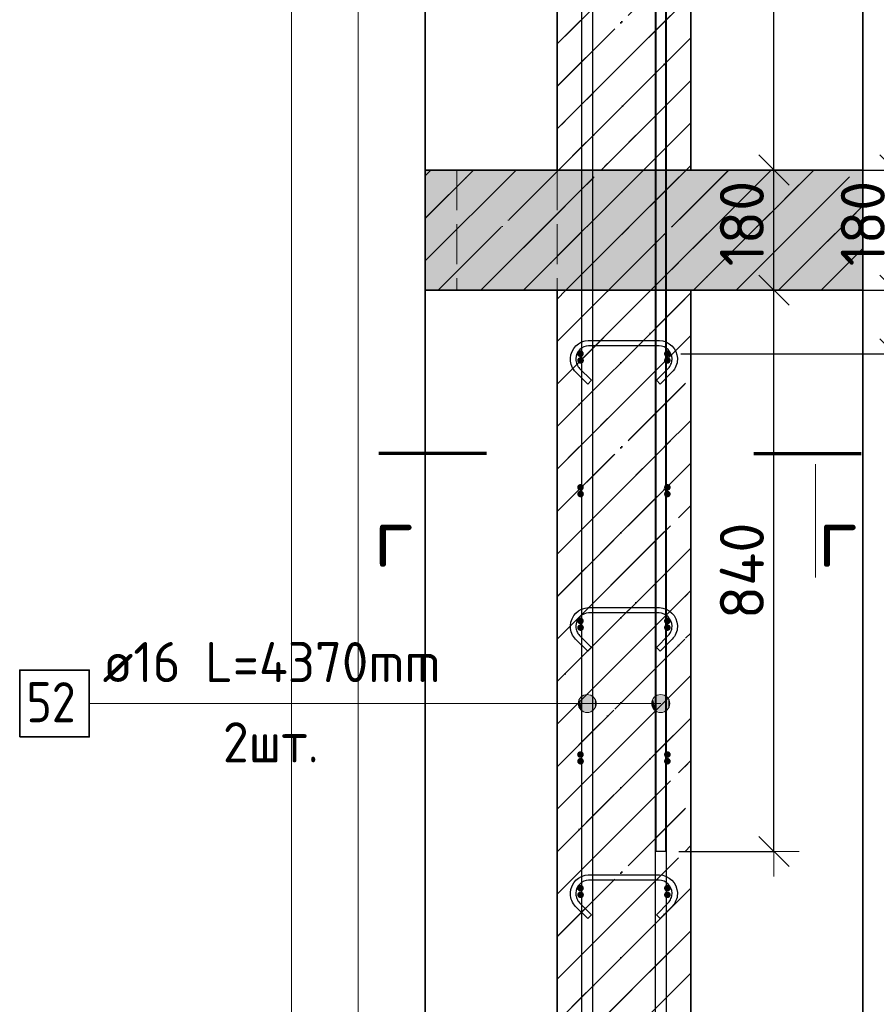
# Model space of a CAD drawing. Header units: millimetres. Extents: x -24871 to 40608, y -2869 to 48080.
# Tile 36 of 119: x -19367 to -18085, y 45230 to 46704. Entities that reach past the tile are written whole.
import ezdxf

# ---------------------------------------------------------------- set-up
doc = ezdxf.new("R2010")
doc.units = ezdxf.units.MM
doc.header["$PDMODE"] = 65
for name, pattern in [('______11', [150, 120, -15, 0, -15]), ('______2', [81, 60, -21]), ('______5', [330, 240, -30, 30, -30])]:
    doc.linetypes.add(name, pattern=pattern)
for name, color, linetype, lineweight in [('Standard', 7, 'Continuous', 25), ('Арм.стержн. Арматура края', 96, 'Continuous', 35), ('Арм.стержн. вертикальными 1', 22, 'Continuous', 35), ('Арм.стержн.горизонт. 1', 180, 'Continuous', 35), ('Колонна (2)', 7, 'Continuous', 35), ('Перекрытие_ общее', 7, 'Continuous', 35), ('Размерная линия_ общее', 7, 'Continuous', 13)]:
    doc.layers.add(name, color=color, linetype=linetype, lineweight=lineweight)
doc.layers.add('Арм.стержн. вертикальными 2', color=7, linetype='Continuous', lineweight=35, true_color=0x006e00)
doc.layers.add('Арм.стержн.Стяжки', color=7, linetype='Continuous', lineweight=35, true_color=0x501e0f)
doc.styles.add('ISOCPEUR', font='ISOCPEUR')
doc.dimstyles.new('DIMSTYLE_11', dxfattribs={"dimtxt": 66, "dimasz": 75, "dimexe": 0, "dimexo": 0, "dimgap": 33, "dimtad": 0, "dimdec": 0, "dimrnd": 5, "dimzin": 12, "dimdsep": 46, "dimtxsty": 'ISOCPEUR', "dimblk1": 'ALL_ML_STRICH', "dimblk2": 'ALL_ML_STRICH', "dimsah": 1, "dimcen": 0, "dimclrd": 7, "dimclre": 256, "dimclrt": 7, "dimadec": 0, "dimazin": 0, "dimtfac": 1, "dimtdec": 0, "dimtix": 1, "dimtmove": 2, "dimatfit": 3, "dimfxl": 0, "dimtvp": 1.2, "dimtzin": 0, "dimlwd": 0, "dimlwe": -3, "dimarcsym": 0})
doc.dimstyles.new('DIMSTYLE_4', dxfattribs={"dimtxt": 66, "dimasz": 75, "dimexe": 0, "dimexo": 0, "dimgap": 33, "dimtad": 2, "dimdec": 0, "dimrnd": 5, "dimzin": 12, "dimdsep": 46, "dimtxsty": 'ISOCPEUR', "dimblk1": 'ALL_ML_STRICH', "dimblk2": 'ALL_ML_STRICH', "dimsah": 1, "dimcen": 0, "dimclrd": 7, "dimclre": 256, "dimclrt": 7, "dimadec": 0, "dimazin": 0, "dimtfac": 1, "dimtdec": 0, "dimtix": 1, "dimtmove": 2, "dimatfit": 3, "dimfxl": 0, "dimtvp": 1.2, "dimtzin": 0, "dimlwd": 0, "dimlwe": -3, "dimarcsym": 0})
doc.dimstyles.new('DIMSTYLE_5', dxfattribs={"dimtxt": 66, "dimasz": 75, "dimexe": 0, "dimexo": 0, "dimgap": 33, "dimtad": 2, "dimdec": 0, "dimrnd": 5, "dimzin": 12, "dimdsep": 46, "dimtxsty": 'ISOCPEUR', "dimblk1": 'ALL_ML_STRICH', "dimblk2": 'ALL_ML_STRICH', "dimsah": 1, "dimcen": 0, "dimclrd": 7, "dimclre": 256, "dimclrt": 7, "dimadec": 0, "dimazin": 0, "dimtfac": 1, "dimtdec": 0, "dimtix": 1, "dimtmove": 2, "dimatfit": 3, "dimfxl": 0, "dimtzin": 0, "dimlwd": 0, "dimlwe": -3, "dimarcsym": 0})
pattern_1 = [(225, (0, 0), (63.63961, -63.63961), [120, -15, 0, -15]), (225, (31.82, -31.82), (63.63961, -63.63961), [240, -30, 30, -30])]

# ---------------------------------------------------------------- blocks, each defined once
blk = doc.blocks.new('ALL_ML_STRICH')
at = {"color": 0, "linetype": 'ByBlock', "lineweight": -2}
for p, q in [((0, -0.5), (0, 0.5)), ((-0.3, -0.3), (0.3, 0.3)), ((-1, 0), (0.5, 0))]:
    blk.add_line(p, q, dxfattribs=at)
blk = doc.blocks.new('*D58')
at = {"layer": 'DEFPOINTS', "color": 7, "linetype": 'Continuous', "lineweight": 13, "transparency": 33554687}
for p in [(-18240.8, 46299.1), (-18362.8, 43109.1), (-17858.8, 43109.1)]:
    blk.add_point(p, dxfattribs=at)
at = {"layer": 'Размерная линия_ общее', "color": 253, "linetype": 'Continuous', "lineweight": -2, "true_color": 0xa0a0a0, "transparency": 33554687}
for p, q in [((-18220.8, 46299.1), (-17858.8, 46299.1)), ((-18342.8, 43109.1), (-17858.8, 43109.1))]:
    blk.add_line(p, q, dxfattribs=at)
at = {"layer": 'Размерная линия_ общее', "color": 7, "linetype": 'Continuous', "lineweight": -2, "transparency": 33554687}
blk.add_line((-17858.8, 43109.1), (-17858.8, 46299.1), dxfattribs=at)
at = {"layer": 'Размерная линия_ общее', "color": 7, "linetype": 'Continuous', "lineweight": 13, "transparency": 33554687, "xscale": 75, "yscale": 75, "zscale": 75}
for p, rotation in [((-17858.8, 46299.1), 90), ((-17858.8, 43109.1), 270)]:
    blk.add_blockref('ALL_ML_STRICH', p, dxfattribs=dict(at, rotation=rotation))
at = {"layer": 'Размерная линия_ общее', "color": 7, "linetype": 'Continuous', "lineweight": 13, "transparency": 33554687, "insert": (-17906.8, 44714), "char_height": 66, "width": 264, "attachment_point": 5, "rotation": 90, "style": 'ISOCPEUR'}
blk.add_mtext('\\A1;{3190}', dxfattribs=at)
blk = doc.blocks.new('*D59')
at = {"layer": 'DEFPOINTS', "color": 7, "linetype": 'Continuous', "lineweight": 13, "transparency": 33554687}
for p in [(-18240.8, 46479.1), (-18240.8, 46299.1), (-17858.8, 46299.1)]:
    blk.add_point(p, dxfattribs=at)
at = {"layer": 'Размерная линия_ общее', "color": 253, "linetype": 'Continuous', "lineweight": -2, "true_color": 0xa0a0a0, "transparency": 33554687}
for p, q in [((-18220.8, 46479.1), (-17858.8, 46479.1)), ((-18220.8, 46299.1), (-17858.8, 46299.1))]:
    blk.add_line(p, q, dxfattribs=at)
at = {"layer": 'Размерная линия_ общее', "color": 7, "linetype": 'Continuous', "lineweight": -2, "transparency": 33554687}
blk.add_line((-17858.8, 46299.1), (-17858.8, 46479.1), dxfattribs=at)
at = {"layer": 'Размерная линия_ общее', "color": 7, "linetype": 'Continuous', "lineweight": 13, "transparency": 33554687, "xscale": 75, "yscale": 75, "zscale": 75}
for p, rotation in [((-17858.8, 46479.1), 90), ((-17858.8, 46299.1), 270)]:
    blk.add_blockref('ALL_ML_STRICH', p, dxfattribs=dict(at, rotation=rotation))
at = {"layer": 'Размерная линия_ общее', "color": 7, "linetype": 'Continuous', "lineweight": 13, "transparency": 33554687, "insert": (-17906.8, 46399), "char_height": 66, "width": 198, "attachment_point": 5, "rotation": 90, "style": 'ISOCPEUR'}
blk.add_mtext('\\A1;{180}', dxfattribs=at)
blk = doc.blocks.new('*D61')
at = {"layer": 'DEFPOINTS', "color": 7, "linetype": 'Continuous', "lineweight": 13, "transparency": 33554687}
for p in [(-18397.8, 46204.1), (-18397.8, 43204.1), (-18057.4, 43204.1)]:
    blk.add_point(p, dxfattribs=at)
at = {"layer": 'Размерная линия_ общее', "color": 253, "linetype": 'Continuous', "lineweight": -2, "true_color": 0xa0a0a0, "transparency": 33554687}
for p, q in [((-18377.8, 46204.1), (-18057.4, 46204.1)), ((-18377.8, 43204.1), (-18057.4, 43204.1))]:
    blk.add_line(p, q, dxfattribs=at)
at = {"layer": 'Размерная линия_ общее', "color": 7, "linetype": 'Continuous', "lineweight": -2, "transparency": 33554687}
blk.add_line((-18057.4, 43204.1), (-18057.4, 46204.1), dxfattribs=at)
at = {"layer": 'Размерная линия_ общее', "color": 7, "linetype": 'Continuous', "lineweight": 13, "transparency": 33554687, "xscale": 75, "yscale": 75, "zscale": 75}
for p, rotation in [((-18057.4, 46204.1), 90), ((-18057.4, 43204.1), 270)]:
    blk.add_blockref('ALL_ML_STRICH', p, dxfattribs=dict(at, rotation=rotation))
at = {"layer": 'Размерная линия_ общее', "color": 7, "linetype": 'Continuous', "lineweight": 13, "transparency": 33554687, "insert": (-18138.4, 44482.1), "char_height": 66, "width": 3.3, "attachment_point": 1, "rotation": 90, "line_spacing_factor": 0.60241, "style": 'ISOCPEUR'}
blk.add_mtext('\\W0.91;15х200=3000', dxfattribs=at)
blk = doc.blocks.new('*D62')
at = {"layer": 'DEFPOINTS', "color": 7, "linetype": 'Continuous', "lineweight": 13, "transparency": 33554687}
for p in [(-18362.8, 46299.1), (-18397.8, 46204.1), (-18057.4, 46204.1)]:
    blk.add_point(p, dxfattribs=at)
at = {"layer": 'Размерная линия_ общее', "color": 253, "linetype": 'Continuous', "lineweight": -2, "true_color": 0xa0a0a0, "transparency": 33554687}
for p, q in [((-18342.8, 46299.1), (-18057.4, 46299.1)), ((-18377.8, 46204.1), (-18057.4, 46204.1))]:
    blk.add_line(p, q, dxfattribs=at)
at = {"layer": 'Размерная линия_ общее', "color": 7, "linetype": 'Continuous', "lineweight": -2, "transparency": 33554687}
blk.add_line((-18057.4, 46204.1), (-18057.4, 46299.1), dxfattribs=at)
at = {"layer": 'Размерная линия_ общее', "color": 7, "linetype": 'Continuous', "lineweight": 13, "transparency": 33554687, "xscale": 75, "yscale": 75, "zscale": 75}
for p, rotation in [((-18057.4, 46299.1), 90), ((-18057.4, 46204.1), 270)]:
    blk.add_blockref('ALL_ML_STRICH', p, dxfattribs=dict(at, rotation=rotation))
at = {"layer": 'Размерная линия_ общее', "color": 7, "linetype": 'Continuous', "lineweight": 13, "transparency": 33554687, "insert": (-17982.7, 46154.8), "char_height": 66, "width": 132, "attachment_point": 5, "rotation": 90, "style": 'ISOCPEUR'}
blk.add_mtext('\\A1;{95}', dxfattribs=at)
blk = doc.blocks.new('*D63')
at = {"layer": 'DEFPOINTS', "color": 7, "linetype": 'Continuous', "lineweight": 13, "transparency": 33554687}
for p in [(-18362.8, 46479.1), (-18362.8, 46299.1), (-18057.4, 46299.1)]:
    blk.add_point(p, dxfattribs=at)
at = {"layer": 'Размерная линия_ общее', "color": 253, "linetype": 'Continuous', "lineweight": -2, "true_color": 0xa0a0a0, "transparency": 33554687}
for p, q in [((-18342.8, 46479.1), (-18057.4, 46479.1)), ((-18342.8, 46299.1), (-18057.4, 46299.1))]:
    blk.add_line(p, q, dxfattribs=at)
at = {"layer": 'Размерная линия_ общее', "color": 7, "linetype": 'Continuous', "lineweight": -2, "transparency": 33554687}
blk.add_line((-18057.4, 46299.1), (-18057.4, 46479.1), dxfattribs=at)
at = {"layer": 'Размерная линия_ общее', "color": 7, "linetype": 'Continuous', "lineweight": 13, "transparency": 33554687, "xscale": 75, "yscale": 75, "zscale": 75}
for p, rotation in [((-18057.4, 46479.1), 90), ((-18057.4, 46299.1), 270)]:
    blk.add_blockref('ALL_ML_STRICH', p, dxfattribs=dict(at, rotation=rotation))
at = {"layer": 'Размерная линия_ общее', "color": 7, "linetype": 'Continuous', "lineweight": 13, "transparency": 33554687, "insert": (-18105.4, 46399), "char_height": 66, "width": 198, "attachment_point": 5, "rotation": 90, "style": 'ISOCPEUR'}
blk.add_mtext('\\A1;{180}', dxfattribs=at)
blk = doc.blocks.new('*D64')
at = {"layer": 'DEFPOINTS', "color": 7, "linetype": 'Continuous', "lineweight": 13, "transparency": 33554687}
for p in [(-18401.8, 47479.1), (-18362.8, 46479.1), (-18057.4, 46479.1)]:
    blk.add_point(p, dxfattribs=at)
at = {"layer": 'Размерная линия_ общее', "color": 253, "linetype": 'Continuous', "lineweight": -2, "true_color": 0xa0a0a0, "transparency": 33554687}
for p, q in [((-18381.8, 47479.1), (-18057.4, 47479.1)), ((-18342.8, 46479.1), (-18057.4, 46479.1))]:
    blk.add_line(p, q, dxfattribs=at)
at = {"layer": 'Размерная линия_ общее', "color": 7, "linetype": 'Continuous', "lineweight": -2, "transparency": 33554687}
blk.add_line((-18057.4, 46479.1), (-18057.4, 47479.1), dxfattribs=at)
at = {"layer": 'Размерная линия_ общее', "color": 7, "linetype": 'Continuous', "lineweight": 13, "transparency": 33554687, "xscale": 75, "yscale": 75, "zscale": 75}
for p, rotation in [((-18057.4, 47479.1), 90), ((-18057.4, 46479.1), 270)]:
    blk.add_blockref('ALL_ML_STRICH', p, dxfattribs=dict(at, rotation=rotation))
at = {"layer": 'Размерная линия_ общее', "color": 7, "linetype": 'Continuous', "lineweight": 13, "transparency": 33554687, "insert": (-18105.4, 46989), "char_height": 66, "width": 264, "attachment_point": 5, "rotation": 90, "style": 'ISOCPEUR'}
blk.add_mtext('\\A1;{1000}', dxfattribs=at)
blk = doc.blocks.new('*D65')
at = {"layer": 'DEFPOINTS', "color": 7, "linetype": 'Continuous', "lineweight": 13, "transparency": 33554687}
for p in [(-18372.8, 46299.1), (-18400.8, 45459.1), (-18238.3, 45459.1)]:
    blk.add_point(p, dxfattribs=at)
at = {"layer": 'Размерная линия_ общее', "color": 253, "linetype": 'Continuous', "lineweight": -2, "true_color": 0xa0a0a0, "transparency": 33554687}
for p, q in [((-18352.8, 46299.1), (-18238.3, 46299.1)), ((-18380.8, 45459.1), (-18238.3, 45459.1))]:
    blk.add_line(p, q, dxfattribs=at)
at = {"layer": 'Размерная линия_ общее', "color": 7, "linetype": 'Continuous', "lineweight": -2, "transparency": 33554687}
blk.add_line((-18238.3, 45459.1), (-18238.3, 46299.1), dxfattribs=at)
at = {"layer": 'Размерная линия_ общее', "color": 7, "linetype": 'Continuous', "lineweight": 13, "transparency": 33554687, "xscale": 75, "yscale": 75, "zscale": 75}
for p, rotation in [((-18238.3, 46299.1), 90), ((-18238.3, 45459.1), 270)]:
    blk.add_blockref('ALL_ML_STRICH', p, dxfattribs=dict(at, rotation=rotation))
at = {"layer": 'Размерная линия_ общее', "color": 7, "linetype": 'Continuous', "lineweight": 13, "transparency": 33554687, "insert": (-18286.3, 45879.1), "char_height": 66, "width": 198, "attachment_point": 5, "rotation": 90, "style": 'ISOCPEUR'}
blk.add_mtext('\\A1;{840}', dxfattribs=at)
blk = doc.blocks.new('*D66')
at = {"layer": 'DEFPOINTS', "color": 7, "linetype": 'Continuous', "lineweight": 13, "transparency": 33554687}
for p in [(-18362.8, 46479.1), (-18372.8, 46299.1), (-18238.3, 46299.1)]:
    blk.add_point(p, dxfattribs=at)
at = {"layer": 'Размерная линия_ общее', "color": 253, "linetype": 'Continuous', "lineweight": -2, "true_color": 0xa0a0a0, "transparency": 33554687}
for p, q in [((-18342.8, 46479.1), (-18238.3, 46479.1)), ((-18352.8, 46299.1), (-18238.3, 46299.1))]:
    blk.add_line(p, q, dxfattribs=at)
at = {"layer": 'Размерная линия_ общее', "color": 7, "linetype": 'Continuous', "lineweight": -2, "transparency": 33554687}
blk.add_line((-18238.3, 46299.1), (-18238.3, 46479.1), dxfattribs=at)
at = {"layer": 'Размерная линия_ общее', "color": 7, "linetype": 'Continuous', "lineweight": 13, "transparency": 33554687, "xscale": 75, "yscale": 75, "zscale": 75}
for p, rotation in [((-18238.3, 46479.1), 90), ((-18238.3, 46299.1), 270)]:
    blk.add_blockref('ALL_ML_STRICH', p, dxfattribs=dict(at, rotation=rotation))
at = {"layer": 'Размерная линия_ общее', "color": 7, "linetype": 'Continuous', "lineweight": 13, "transparency": 33554687, "insert": (-18286.3, 46399), "char_height": 66, "width": 198, "attachment_point": 5, "rotation": 90, "style": 'ISOCPEUR'}
blk.add_mtext('\\A1;{180}', dxfattribs=at)
blk = doc.blocks.new('*D67')
at = {"layer": 'DEFPOINTS', "color": 7, "linetype": 'Continuous', "lineweight": 13, "transparency": 33554687}
for p in [(-18400.8, 47799.1), (-18362.8, 46479.1), (-18238.3, 46479.1)]:
    blk.add_point(p, dxfattribs=at)
at = {"layer": 'Размерная линия_ общее', "color": 253, "linetype": 'Continuous', "lineweight": -2, "true_color": 0xa0a0a0, "transparency": 33554687}
for p, q in [((-18380.8, 47799.1), (-18238.3, 47799.1)), ((-18342.8, 46479.1), (-18238.3, 46479.1))]:
    blk.add_line(p, q, dxfattribs=at)
at = {"layer": 'Размерная линия_ общее', "color": 7, "linetype": 'Continuous', "lineweight": -2, "transparency": 33554687}
blk.add_line((-18238.3, 46479.1), (-18238.3, 47799.1), dxfattribs=at)
at = {"layer": 'Размерная линия_ общее', "color": 7, "linetype": 'Continuous', "lineweight": 13, "transparency": 33554687, "xscale": 75, "yscale": 75, "zscale": 75}
for p, rotation in [((-18238.3, 47799.1), 90), ((-18238.3, 46479.1), 270)]:
    blk.add_blockref('ALL_ML_STRICH', p, dxfattribs=dict(at, rotation=rotation))
at = {"layer": 'Размерная линия_ общее', "color": 7, "linetype": 'Continuous', "lineweight": 13, "transparency": 33554687, "insert": (-18286.3, 47149), "char_height": 66, "width": 264, "attachment_point": 5, "rotation": 90, "style": 'ISOCPEUR'}
blk.add_mtext('\\A1;{1320}', dxfattribs=at)

msp = doc.modelspace()

# ---------------------------------------------------------------- hatches: boundary and pattern name
at = {"layer": 'Standard', "linetype": 'Continuous', "lineweight": 35, "transparency": 33554687}
h = msp.add_hatch(dxfattribs=at)
h.set_pattern_fill('__________541', scale=30, angle=135, style=0, pattern_type=2)
h.set_pattern_definition(pattern_1)
h.paths.add_polyline_path([(-18562.8, 46479.1), (-18362.8, 46479.1), (-18362.8, 47873.9), (-18562.8, 47873.9)], flags=0)
at = {"layer": 'Standard', "linetype": 'Continuous', "lineweight": 13, "transparency": 33554687}
h = msp.add_hatch(dxfattribs=at)
h.set_pattern_fill('__________539', scale=30, style=0, pattern_type=2)
h.set_pattern_definition([(45, (0, 0), (-63.63961, 63.63961), [120, -15, 0, -15]), (45, (-31.82, 31.82), (-63.63961, 63.63961), [240, -30, 30, -30])])
h.paths.add_polyline_path([(-18760.2, 46479.1), (-18760.2, 46299.1), (-18105.2, 46299.1), (-18105.2, 46479.1)], flags=0)
msp.add_hatch(color=9, dxfattribs=at).paths.add_polyline_path([(-18760.2, 46479.1), (-18760.2, 46299.1), (-18105.2, 46299.1), (-18105.2, 46479.1)])
at = {"layer": 'Standard', "linetype": 'Continuous', "lineweight": 35, "transparency": 33554687}
h = msp.add_hatch(dxfattribs=at)
h.set_pattern_fill('__________541', scale=30, angle=135, style=0, pattern_type=2)
h.set_pattern_definition(pattern_1)
h.paths.add_polyline_path([(-18362.8, 46299.1), (-18562.8, 46299.1), (-18562.8, 43109.1), (-18362.8, 43109.1)], flags=0)
at = {"layer": 'Арм.стержн. Арматура края', "linetype": 'Continuous', "lineweight": 50, "transparency": 33554687}
for points in [[(-18522.7, 46194.1), (-18523, 46196), (-18524.1, 46197.6), (-18525.7, 46198.7), (-18527.7, 46199.1), (-18529.6, 46198.7), (-18531.2, 46197.6), (-18532.3, 46196), (-18532.7, 46194.1), (-18532.3, 46192.2), (-18531.2, 46190.5), (-18529.6, 46189.5), (-18527.7, 46189.1), (-18525.7, 46189.5), (-18524.1, 46190.5), (-18523, 46192.2)], [(-18392.8, 46194.1), (-18393.2, 46196), (-18394.3, 46197.6), (-18395.9, 46198.7), (-18397.8, 46199.1), (-18399.7, 46198.7), (-18401.4, 46197.6), (-18402.5, 46196), (-18402.8, 46194.1), (-18402.5, 46192.2), (-18401.4, 46190.5), (-18399.7, 46189.5), (-18397.8, 46189.1), (-18395.9, 46189.5), (-18394.3, 46190.5), (-18393.2, 46192.2)], [(-18522.7, 45994.1), (-18523, 45996), (-18524.1, 45997.6), (-18525.7, 45998.7), (-18527.7, 45999.1), (-18529.6, 45998.7), (-18531.2, 45997.6), (-18532.3, 45996), (-18532.7, 45994.1), (-18532.3, 45992.2), (-18531.2, 45990.5), (-18529.6, 45989.5), (-18527.7, 45989.1), (-18525.7, 45989.5), (-18524.1, 45990.5), (-18523, 45992.2)], [(-18392.8, 45994.1), (-18393.2, 45996), (-18394.3, 45997.6), (-18395.9, 45998.7), (-18397.8, 45999.1), (-18399.7, 45998.7), (-18401.4, 45997.6), (-18402.5, 45996), (-18402.8, 45994.1), (-18402.5, 45992.2), (-18401.4, 45990.5), (-18399.7, 45989.5), (-18397.8, 45989.1), (-18395.9, 45989.5), (-18394.3, 45990.5), (-18393.2, 45992.2)], [(-18522.7, 45794.1), (-18523, 45796), (-18524.1, 45797.6), (-18525.7, 45798.7), (-18527.7, 45799.1), (-18529.6, 45798.7), (-18531.2, 45797.6), (-18532.3, 45796), (-18532.7, 45794.1), (-18532.3, 45792.2), (-18531.2, 45790.5), (-18529.6, 45789.5), (-18527.7, 45789.1), (-18525.7, 45789.5), (-18524.1, 45790.5), (-18523, 45792.2)], [(-18392.8, 45794.1), (-18393.2, 45796), (-18394.3, 45797.6), (-18395.9, 45798.7), (-18397.8, 45799.1), (-18399.7, 45798.7), (-18401.4, 45797.6), (-18402.5, 45796), (-18402.8, 45794.1), (-18402.5, 45792.2), (-18401.4, 45790.5), (-18399.7, 45789.5), (-18397.8, 45789.1), (-18395.9, 45789.5), (-18394.3, 45790.5), (-18393.2, 45792.2)], [(-18522.7, 45594.1), (-18523, 45596), (-18524.1, 45597.6), (-18525.7, 45598.7), (-18527.7, 45599.1), (-18529.6, 45598.7), (-18531.2, 45597.6), (-18532.3, 45596), (-18532.7, 45594.1), (-18532.3, 45592.2), (-18531.2, 45590.5), (-18529.6, 45589.5), (-18527.7, 45589.1), (-18525.7, 45589.5), (-18524.1, 45590.5), (-18523, 45592.2)], [(-18392.8, 45594.1), (-18393.2, 45596), (-18394.3, 45597.6), (-18395.9, 45598.7), (-18397.8, 45599.1), (-18399.7, 45598.7), (-18401.4, 45597.6), (-18402.5, 45596), (-18402.8, 45594.1), (-18402.5, 45592.2), (-18401.4, 45590.5), (-18399.7, 45589.5), (-18397.8, 45589.1), (-18395.9, 45589.5), (-18394.3, 45590.5), (-18393.2, 45592.2)], [(-18522.7, 45394.1), (-18523, 45396), (-18524.1, 45397.6), (-18525.7, 45398.7), (-18527.7, 45399.1), (-18529.6, 45398.7), (-18531.2, 45397.6), (-18532.3, 45396), (-18532.7, 45394.1), (-18532.3, 45392.2), (-18531.2, 45390.5), (-18529.6, 45389.5), (-18527.7, 45389.1), (-18525.7, 45389.5), (-18524.1, 45390.5), (-18523, 45392.2)], [(-18392.8, 45394.1), (-18393.2, 45396), (-18394.3, 45397.6), (-18395.9, 45398.7), (-18397.8, 45399.1), (-18399.7, 45398.7), (-18401.4, 45397.6), (-18402.5, 45396), (-18402.8, 45394.1), (-18402.5, 45392.2), (-18401.4, 45390.5), (-18399.7, 45389.5), (-18397.8, 45389.1), (-18395.9, 45389.5), (-18394.3, 45390.5), (-18393.2, 45392.2)]]:
    msp.add_hatch(color=4, dxfattribs=at).paths.add_polyline_path(points)
at = {"layer": 'Арм.стержн. вертикальными 1', "linetype": 'Continuous', "lineweight": 13, "transparency": 33554687}
for points in [[(-18529.4, 45687.2), (-18524.6, 45668.9), (-18524.6, 45692.1)], [(-18524.6, 45692.1), (-18517.8, 45667), (-18517.8, 45694)], [(-18524.6, 45692.1), (-18524.6, 45668.9), (-18517.8, 45667)], [(-18517.8, 45694), (-18517.8, 45667), (-18511.1, 45668.9)], [(-18517.8, 45694), (-18511.1, 45668.9), (-18511.1, 45692.1)], [(-18511.1, 45692.1), (-18511.1, 45668.9), (-18506.2, 45673.7)], [(-18511.1, 45692.1), (-18506.2, 45673.7), (-18506.2, 45687.2)], [(-18419.4, 45687.2), (-18414.6, 45668.9), (-18414.6, 45692.1)], [(-18414.6, 45692.1), (-18407.8, 45667), (-18407.8, 45694)], [(-18414.6, 45692.1), (-18414.6, 45668.9), (-18407.8, 45667)], [(-18407.8, 45694), (-18407.8, 45667), (-18401.1, 45668.9)], [(-18407.8, 45694), (-18401.1, 45668.9), (-18401.1, 45692.1)], [(-18401.1, 45692.1), (-18401.1, 45668.9), (-18396.2, 45673.7)], [(-18401.1, 45692.1), (-18396.2, 45673.7), (-18396.2, 45687.2)], [(-18529.4, 45673.7), (-18529.4, 45687.2), (-18531.3, 45680.5)], [(-18529.4, 45687.2), (-18529.4, 45673.7), (-18524.6, 45668.9)], [(-18506.2, 45687.2), (-18506.2, 45673.7), (-18504.3, 45680.5)], [(-18419.4, 45673.7), (-18419.4, 45687.2), (-18421.3, 45680.5)], [(-18419.4, 45687.2), (-18419.4, 45673.7), (-18414.6, 45668.9)], [(-18396.2, 45687.2), (-18396.2, 45673.7), (-18394.3, 45680.5)]]:
    msp.add_hatch(color=7, dxfattribs=at).paths.add_polyline_path(points)
at = {"layer": 'Арм.стержн.горизонт. 1', "linetype": 'Continuous', "lineweight": 50, "transparency": 33554687}
for points in [[(-18522.8, 46204.1), (-18523.2, 46206), (-18524.3, 46207.6), (-18525.9, 46208.7), (-18527.8, 46209.1), (-18529.7, 46208.7), (-18531.4, 46207.6), (-18532.5, 46206), (-18532.8, 46204.1), (-18532.5, 46202.2), (-18531.4, 46200.5), (-18529.7, 46199.5), (-18527.8, 46199.1), (-18525.9, 46199.5), (-18524.3, 46200.5), (-18523.2, 46202.2)], [(-18392.8, 46204.1), (-18393.2, 46206), (-18394.3, 46207.6), (-18395.9, 46208.7), (-18397.8, 46209.1), (-18399.7, 46208.7), (-18401.4, 46207.6), (-18402.5, 46206), (-18402.8, 46204.1), (-18402.5, 46202.2), (-18401.4, 46200.5), (-18399.7, 46199.5), (-18397.8, 46199.1), (-18395.9, 46199.5), (-18394.3, 46200.5), (-18393.2, 46202.2)], [(-18522.8, 46004.1), (-18523.2, 46006), (-18524.3, 46007.6), (-18525.9, 46008.7), (-18527.8, 46009.1), (-18529.7, 46008.7), (-18531.4, 46007.6), (-18532.5, 46006), (-18532.8, 46004.1), (-18532.5, 46002.2), (-18531.4, 46000.5), (-18529.7, 45999.5), (-18527.8, 45999.1), (-18525.9, 45999.5), (-18524.3, 46000.5), (-18523.2, 46002.2)], [(-18392.8, 46004.1), (-18393.2, 46006), (-18394.3, 46007.6), (-18395.9, 46008.7), (-18397.8, 46009.1), (-18399.7, 46008.7), (-18401.4, 46007.6), (-18402.5, 46006), (-18402.8, 46004.1), (-18402.5, 46002.2), (-18401.4, 46000.5), (-18399.7, 45999.5), (-18397.8, 45999.1), (-18395.9, 45999.5), (-18394.3, 46000.5), (-18393.2, 46002.2)], [(-18522.8, 45804.1), (-18523.2, 45806), (-18524.3, 45807.6), (-18525.9, 45808.7), (-18527.8, 45809.1), (-18529.7, 45808.7), (-18531.4, 45807.6), (-18532.5, 45806), (-18532.8, 45804.1), (-18532.5, 45802.2), (-18531.4, 45800.5), (-18529.7, 45799.5), (-18527.8, 45799.1), (-18525.9, 45799.5), (-18524.3, 45800.5), (-18523.2, 45802.2)], [(-18392.8, 45804.1), (-18393.2, 45806), (-18394.3, 45807.6), (-18395.9, 45808.7), (-18397.8, 45809.1), (-18399.7, 45808.7), (-18401.4, 45807.6), (-18402.5, 45806), (-18402.8, 45804.1), (-18402.5, 45802.2), (-18401.4, 45800.5), (-18399.7, 45799.5), (-18397.8, 45799.1), (-18395.9, 45799.5), (-18394.3, 45800.5), (-18393.2, 45802.2)], [(-18522.8, 45604.1), (-18523.2, 45606), (-18524.3, 45607.6), (-18525.9, 45608.7), (-18527.8, 45609.1), (-18529.7, 45608.7), (-18531.4, 45607.6), (-18532.5, 45606), (-18532.8, 45604.1), (-18532.5, 45602.2), (-18531.4, 45600.5), (-18529.7, 45599.5), (-18527.8, 45599.1), (-18525.9, 45599.5), (-18524.3, 45600.5), (-18523.2, 45602.2)], [(-18392.8, 45604.1), (-18393.2, 45606), (-18394.3, 45607.6), (-18395.9, 45608.7), (-18397.8, 45609.1), (-18399.7, 45608.7), (-18401.4, 45607.6), (-18402.5, 45606), (-18402.8, 45604.1), (-18402.5, 45602.2), (-18401.4, 45600.5), (-18399.7, 45599.5), (-18397.8, 45599.1), (-18395.9, 45599.5), (-18394.3, 45600.5), (-18393.2, 45602.2)], [(-18522.8, 45404.1), (-18523.2, 45406), (-18524.3, 45407.6), (-18525.9, 45408.7), (-18527.8, 45409.1), (-18529.7, 45408.7), (-18531.4, 45407.6), (-18532.5, 45406), (-18532.8, 45404.1), (-18532.5, 45402.2), (-18531.4, 45400.5), (-18529.7, 45399.5), (-18527.8, 45399.1), (-18525.9, 45399.5), (-18524.3, 45400.5), (-18523.2, 45402.2)], [(-18392.8, 45404.1), (-18393.2, 45406), (-18394.3, 45407.6), (-18395.9, 45408.7), (-18397.8, 45409.1), (-18399.7, 45408.7), (-18401.4, 45407.6), (-18402.5, 45406), (-18402.8, 45404.1), (-18402.5, 45402.2), (-18401.4, 45400.5), (-18399.7, 45399.5), (-18397.8, 45399.1), (-18395.9, 45399.5), (-18394.3, 45400.5), (-18393.2, 45402.2)]]:
    msp.add_hatch(color=4, dxfattribs=at).paths.add_polyline_path(points)

# ---------------------------------------------------------------- linework, layer by layer
at = {"layer": 'Standard', "color": 52, "linetype": 'Continuous', "lineweight": 13, "transparency": 33554687}
for p, q in [((-18760.2, 47873.9), (-18760.2, 42675)), ((-18760.2, 42675), (-18760.2, 47873.9)), ((-18105.2, 47873.9), (-18105.2, 42675)), ((-18105.2, 42675), (-18105.2, 47873.9))]:
    msp.add_line(p, q, dxfattribs=at)
at = {"layer": 'Standard', "color": 52, "linetype": 'Continuous', "lineweight": -3, "transparency": 33554687}
for p, q in [((-18760.2, 47873.9), (-18760.2, 42675)), ((-18760.2, 42675), (-18760.2, 47873.9)), ((-18105.2, 47873.9), (-18105.2, 42675)), ((-18105.2, 42675), (-18105.2, 47873.9))]:
    msp.add_line(p, q, dxfattribs=at)
at = {"layer": 'Standard', "color": 7, "linetype": 'Continuous', "lineweight": 35, "transparency": 33554687}
for p, q in [((-18562.8, 47873.9), (-18562.8, 46479.1)), ((-18562.8, 47873.9), (-18562.8, 46479.1)), ((-18362.8, 46479.1), (-18362.8, 47873.9)), ((-18362.8, 46479.1), (-18362.8, 47873.9)), ((-18562.8, 46479.1), (-18760.2, 46479.1)), ((-18562.8, 46479.1), (-18760.2, 46479.1)), ((-18105.2, 46479.1), (-18362.8, 46479.1)), ((-18105.2, 46479.1), (-18362.8, 46479.1)), ((-18760.2, 46299.1), (-18562.8, 46299.1)), ((-18760.2, 46299.1), (-18562.8, 46299.1)), ((-18562.8, 46299.1), (-18562.8, 43109.1)), ((-18562.8, 46299.1), (-18562.8, 43109.1)), ((-18362.8, 43109.1), (-18362.8, 46299.1)), ((-18362.8, 46299.1), (-18105.2, 46299.1)), ((-18362.8, 43109.1), (-18362.8, 46299.1)), ((-18362.8, 46299.1), (-18105.2, 46299.1))]:
    msp.add_line(p, q, dxfattribs=at)
at = {"layer": 'Standard', "color": 253, "linetype": '______5', "lineweight": 35, "true_color": 0xababab, "transparency": 33554687}
for p, q in [((-18562.8, 46667.8), (-18362.8, 46867.8)), ((-18562.8, 46540.5), (-18362.8, 46740.5)), ((-18497, 46479.1), (-18362.8, 46613.2)), ((-18369.7, 46479.1), (-18362.8, 46485.9)), ((-18562.8, 46158.6), (-18422.4, 46299.1)), ((-18562.8, 46285.9), (-18549.7, 46299.1)), ((-18562.8, 46031.4), (-18362.8, 46231.4)), ((-18562.8, 45904.1), (-18362.8, 46104.1)), ((-18562.8, 45776.8), (-18362.8, 45976.8)), ((-18562.8, 45649.5), (-18362.8, 45849.5)), ((-18562.8, 45522.3), (-18362.8, 45722.3)), ((-18562.8, 45395), (-18362.8, 45595)), ((-18562.8, 45267.7), (-18362.8, 45467.7)), ((-18562.8, 45140.4), (-18362.8, 45340.4))]:
    msp.add_line(p, q, dxfattribs=at)
at = {"layer": 'Standard', "color": 253, "linetype": '______11', "lineweight": 35, "true_color": 0xababab, "transparency": 33554687}
for p, q in [((-18562.8, 46604.1), (-18362.8, 46804.1)), ((-18560.6, 46479.1), (-18362.8, 46676.8)), ((-18433.3, 46479.1), (-18362.8, 46549.6)), ((-18562.8, 46222.3), (-18486, 46299.1)), ((-18562.8, 46095), (-18362.8, 46295)), ((-18562.8, 45967.7), (-18362.8, 46167.7)), ((-18562.8, 45840.4), (-18362.8, 46040.4)), ((-18562.8, 45713.2), (-18362.8, 45913.2)), ((-18562.8, 45585.9), (-18362.8, 45785.9)), ((-18562.8, 45458.6), (-18362.8, 45658.6)), ((-18562.8, 45331.3), (-18362.8, 45531.3)), ((-18562.8, 45204.1), (-18362.8, 45404.1)), ((-18562.8, 45076.8), (-18362.8, 45276.8))]:
    msp.add_line(p, q, dxfattribs=at)
at = {"layer": 'Standard', "color": 7, "linetype": 'Continuous', "lineweight": 25, "transparency": 33554687}
for p, q in [((-18760.2, 46529.1), (-18760.2, 46249.1)), ((-18760.2, 46529.1), (-18760.2, 46249.1)), ((-18105.2, 46249.1), (-18105.2, 46529.1)), ((-18105.2, 46249.1), (-18105.2, 46529.1))]:
    msp.add_line(p, q, dxfattribs=at)
at = {"layer": 'Standard', "color": 253, "linetype": '______11', "lineweight": 13, "true_color": 0xababab, "transparency": 33554687}
for p, q in [((-18760.2, 46406.8), (-18687.9, 46479.1)), ((-18740.6, 46299.1), (-18560.6, 46479.1)), ((-18613.3, 46299.1), (-18433.3, 46479.1)), ((-18486, 46299.1), (-18306, 46479.1)), ((-18358.8, 46299.1), (-18178.8, 46479.1)), ((-18231.5, 46299.1), (-18105.2, 46425.4))]:
    msp.add_line(p, q, dxfattribs=at)
at = {"layer": 'Standard', "color": 253, "linetype": '______5', "lineweight": 13, "true_color": 0xababab, "transparency": 33554687}
for p, q in [((-18760.2, 46470.4), (-18751.5, 46479.1)), ((-18760.2, 46343.1), (-18624.2, 46479.1)), ((-18677, 46299.1), (-18497, 46479.1)), ((-18549.7, 46299.1), (-18369.7, 46479.1)), ((-18422.4, 46299.1), (-18242.4, 46479.1)), ((-18295.1, 46299.1), (-18115.1, 46479.1)), ((-18167.8, 46299.1), (-18105.2, 46361.8))]:
    msp.add_line(p, q, dxfattribs=at)
at = {"layer": 'Standard', "color": 7, "linetype": 'Continuous', "lineweight": 70, "transparency": 33554687}
for p, q in [((-18668.6, 46054.7), (-18829.4, 46054.7)), ((-18268.6, 46054.7), (-18107.8, 46054.7))]:
    msp.add_line(p, q, dxfattribs=at)
at = {"layer": 'Standard', "color": 7, "linetype": 'Continuous', "lineweight": 13, "transparency": 33554687}
for p, q in [((-18760.9, 46038.7), (-18760.9, 45869.1)), ((-18176.3, 46038.7), (-18176.3, 45869.1))]:
    msp.add_line(p, q, dxfattribs=at)
for points in [[(-18960.2, 42475), (-17905.2, 42475), (-17905.2, 48073.9), (-18960.2, 48073.9), (-18960.2, 42475)], [(-18860.2, 42575), (-18005.2, 42575), (-18005.2, 47973.9), (-18860.2, 47973.9), (-18860.2, 42575)]]:
    msp.add_lwpolyline(points, dxfattribs=at)
at = {"layer": 'Арм.стержн. вертикальными 1', "color": 7, "linetype": 'Continuous', "lineweight": 13, "transparency": 33554687}
for p, q in [((-18517.8, 45694), (-18517.8, 45694)), ((-18407.8, 45694), (-18407.8, 45694)), ((-19262.8, 45680.5), (-18658.8, 45680.5)), ((-18658.8, 45680.5), (-18407.8, 45680.5)), ((-18658.8, 45680.5), (-18517.8, 45680.5)), ((-18531.3, 45680.5), (-18531.3, 45680.5)), ((-18504.3, 45680.5), (-18504.3, 45680.5)), ((-18421.3, 45680.5), (-18421.3, 45680.5)), ((-18394.3, 45680.5), (-18394.3, 45680.5)), ((-18517.8, 45667), (-18517.8, 45667)), ((-18407.8, 45667), (-18407.8, 45667))]:
    msp.add_line(p, q, dxfattribs=at)
at = {"layer": 'Арм.стержн. вертикальными 1', "color": 7, "linetype": 'Continuous', "lineweight": 25, "transparency": 33554687}
for points in [[(-18525.8, 43109.1), (-18525.8, 47479.1), (-18509.8, 47479.1), (-18509.8, 43109.1), (-18525.8, 43109.1)], [(-18415.8, 43109.1), (-18415.8, 47479.1), (-18399.8, 47479.1), (-18399.8, 43109.1), (-18415.8, 43109.1)]]:
    msp.add_lwpolyline(points, dxfattribs=at)
at = {"layer": 'Арм.стержн. вертикальными 1', "color": 7, "linetype": 'Continuous', "lineweight": 35, "transparency": 33554687}
msp.add_lwpolyline([(-19366.8, 45630.5), (-19262.8, 45630.5), (-19262.8, 45730.5), (-19366.8, 45730.5), (-19366.8, 45630.5)], dxfattribs=at)
at = {"layer": 'Арм.стержн. вертикальными 1', "color": 7, "linetype": 'Continuous', "lineweight": 13, "transparency": 33554687}
for centre in [(-18517.8, 45680.5), (-18407.8, 45680.5)]:
    msp.add_circle(centre, 13.5, dxfattribs=at)
at = {"layer": 'Арм.стержн. вертикальными 2', "color": 7, "linetype": 'Continuous', "lineweight": 25, "transparency": 33554687}
msp.add_lwpolyline([(-18400.8, 47799.1), (-18400.8, 45459.1), (-18414.8, 45459.1), (-18414.8, 47799.1), (-18400.8, 47799.1)], dxfattribs=at)
msp.add_lwpolyline([(-18400.8, 47799.1), (-18400.8, 45459.1), (-18414.8, 45459.1), (-18414.8, 47799.1), (-18400.8, 47799.1)], dxfattribs=at)
at = {"layer": 'Арм.стержн.горизонт. 1', "color": 52, "linetype": 'Continuous', "lineweight": 25, "transparency": 33554687}
for p, q in [((-18562.8, 46299.1), (-18562.8, 46299.1)), ((-18362.8, 46299.1), (-18362.8, 46299.1))]:
    msp.add_line(p, q, dxfattribs=at)
at = {"layer": 'Арм.стержн.Стяжки', "color": 40, "linetype": 'Continuous', "lineweight": 25, "transparency": 33554687}
for points in [[(-18414.3, 46164.3), (-18396.4, 46182.2), (-18395.2, 46183.6), (-18394.1, 46185.2), (-18393.1, 46186.8), (-18392.4, 46188.4), (-18391.7, 46190.2), (-18391.3, 46192), (-18391, 46193.8), (-18390.8, 46195.7), (-18390.8, 46196.8), (-18391.3, 46200.5), (-18392.5, 46204.1), (-18394.4, 46207.5), (-18396.7, 46210.2), (-18399.4, 46212.5), (-18402.8, 46214.4), (-18406.5, 46215.6), (-18410.1, 46216.1), (-18515.6, 46216.1), (-18519.2, 46215.6), (-18522.9, 46214.4), (-18526.2, 46212.5), (-18529, 46210.2), (-18531.2, 46207.5), (-18533.1, 46204.1), (-18534.3, 46200.5), (-18534.8, 46196.8), (-18534.8, 46195.7), (-18534.7, 46193.8), (-18534.4, 46192), (-18533.9, 46190.2), (-18533.3, 46188.4), (-18532.5, 46186.8), (-18531.6, 46185.2), (-18530.5, 46183.6), (-18529.2, 46182.2), (-18511.4, 46164.3), (-18517, 46158.7), (-18535.1, 46176.8), (-18536.8, 46178.7), (-18538.3, 46180.8), (-18539.6, 46183), (-18540.7, 46185.4), (-18541.6, 46187.8), (-18542.2, 46190.3), (-18542.7, 46192.9), (-18542.8, 46195.4), (-18542.8, 46197.4), (-18542.2, 46202.3), (-18540.5, 46207.4), (-18537.9, 46212), (-18534.6, 46215.9), (-18530.8, 46219.1), (-18526.1, 46221.7), (-18521, 46223.4), (-18516.2, 46224.1), (-18409.5, 46224.1), (-18404.6, 46223.4), (-18399.6, 46221.7), (-18394.9, 46219.1), (-18391, 46215.9), (-18387.8, 46212), (-18385.2, 46207.4), (-18383.5, 46202.3), (-18382.8, 46197.4), (-18382.8, 46195.4), (-18383, 46192.9), (-18383.4, 46190.3), (-18384.1, 46187.8), (-18385, 46185.4), (-18386.1, 46183), (-18387.4, 46180.8), (-18388.9, 46178.7), (-18390.6, 46176.8), (-18408.6, 46158.7), (-18414.3, 46164.3)], [(-18414.3, 45764.3), (-18396.4, 45782.2), (-18395.2, 45783.6), (-18394.1, 45785.2), (-18393.1, 45786.8), (-18392.4, 45788.4), (-18391.7, 45790.2), (-18391.3, 45792), (-18391, 45793.8), (-18390.8, 45795.7), (-18390.8, 45796.8), (-18391.3, 45800.5), (-18392.5, 45804.1), (-18394.4, 45807.5), (-18396.7, 45810.2), (-18399.4, 45812.5), (-18402.8, 45814.4), (-18406.5, 45815.6), (-18410.1, 45816.1), (-18515.6, 45816.1), (-18519.2, 45815.6), (-18522.9, 45814.4), (-18526.2, 45812.5), (-18529, 45810.2), (-18531.2, 45807.5), (-18533.1, 45804.1), (-18534.3, 45800.5), (-18534.8, 45796.8), (-18534.8, 45795.7), (-18534.7, 45793.8), (-18534.4, 45792), (-18533.9, 45790.2), (-18533.3, 45788.4), (-18532.5, 45786.8), (-18531.6, 45785.2), (-18530.5, 45783.6), (-18529.2, 45782.2), (-18511.4, 45764.3), (-18517, 45758.7), (-18535.1, 45776.8), (-18536.8, 45778.7), (-18538.3, 45780.8), (-18539.6, 45783), (-18540.7, 45785.4), (-18541.6, 45787.8), (-18542.2, 45790.3), (-18542.7, 45792.9), (-18542.8, 45795.4), (-18542.8, 45797.4), (-18542.2, 45802.3), (-18540.5, 45807.4), (-18537.9, 45812), (-18534.6, 45815.9), (-18530.8, 45819.1), (-18526.1, 45821.7), (-18521, 45823.4), (-18516.2, 45824.1), (-18409.5, 45824.1), (-18404.6, 45823.4), (-18399.6, 45821.7), (-18394.9, 45819.1), (-18391, 45815.9), (-18387.8, 45812), (-18385.2, 45807.4), (-18383.5, 45802.3), (-18382.8, 45797.4), (-18382.8, 45795.4), (-18383, 45792.9), (-18383.4, 45790.3), (-18384.1, 45787.8), (-18385, 45785.4), (-18386.1, 45783), (-18387.4, 45780.8), (-18388.9, 45778.7), (-18390.6, 45776.8), (-18408.6, 45758.7), (-18414.3, 45764.3)], [(-18414.3, 45364.3), (-18396.4, 45382.2), (-18395.2, 45383.6), (-18394.1, 45385.2), (-18393.1, 45386.8), (-18392.4, 45388.4), (-18391.7, 45390.2), (-18391.3, 45392), (-18391, 45393.8), (-18390.8, 45395.7), (-18390.8, 45396.8), (-18391.3, 45400.5), (-18392.5, 45404.1), (-18394.4, 45407.5), (-18396.7, 45410.2), (-18399.4, 45412.5), (-18402.8, 45414.4), (-18406.5, 45415.6), (-18410.1, 45416.1), (-18515.6, 45416.1), (-18519.2, 45415.6), (-18522.9, 45414.4), (-18526.2, 45412.5), (-18529, 45410.2), (-18531.2, 45407.5), (-18533.1, 45404.1), (-18534.3, 45400.5), (-18534.8, 45396.8), (-18534.8, 45395.7), (-18534.7, 45393.8), (-18534.4, 45392), (-18533.9, 45390.2), (-18533.3, 45388.4), (-18532.5, 45386.8), (-18531.6, 45385.2), (-18530.5, 45383.6), (-18529.2, 45382.2), (-18511.4, 45364.3), (-18517, 45358.7), (-18535.1, 45376.8), (-18536.8, 45378.7), (-18538.3, 45380.8), (-18539.6, 45383), (-18540.7, 45385.4), (-18541.6, 45387.8), (-18542.2, 45390.3), (-18542.7, 45392.9), (-18542.8, 45395.4), (-18542.8, 45397.4), (-18542.2, 45402.3), (-18540.5, 45407.4), (-18537.9, 45412), (-18534.6, 45415.9), (-18530.8, 45419.1), (-18526.1, 45421.7), (-18521, 45423.4), (-18516.2, 45424.1), (-18409.5, 45424.1), (-18404.6, 45423.4), (-18399.6, 45421.7), (-18394.9, 45419.1), (-18391, 45415.9), (-18387.8, 45412), (-18385.2, 45407.4), (-18383.5, 45402.3), (-18382.8, 45397.4), (-18382.8, 45395.4), (-18383, 45392.9), (-18383.4, 45390.3), (-18384.1, 45387.8), (-18385, 45385.4), (-18386.1, 45383), (-18387.4, 45380.8), (-18388.9, 45378.7), (-18390.6, 45376.8), (-18408.6, 45358.7), (-18414.3, 45364.3)]]:
    msp.add_lwpolyline(points, dxfattribs=at)
at = {"layer": 'Колонна (2)', "transparency": 33554687}
for p, q in [((-18562.8, 46479.1), (-18362.8, 46479.1)), ((-18362.8, 46299.1), (-18562.8, 46299.1))]:
    msp.add_line(p, q, dxfattribs=at)
at = {"layer": 'Колонна (2)', "color": 7, "linetype": 'Continuous', "lineweight": 35, "transparency": 33554687}
for p, q in [((-18562.8, 46479.1), (-18362.8, 46479.1)), ((-18362.8, 46299.1), (-18562.8, 46299.1))]:
    msp.add_line(p, q, dxfattribs=at)
at = {"layer": 'Перекрытие_ общее', "color": 253, "linetype": '______2', "lineweight": 18, "true_color": 0xababab, "transparency": 33554687}
for p, q in [((-18712.8, 46479.1), (-18712.8, 46299.1)), ((-18712.8, 46479.1), (-18712.8, 46299.1)), ((-18562.8, 46479.1), (-18562.8, 46299.1)), ((-18562.8, 46479.1), (-18562.8, 46299.1))]:
    msp.add_line(p, q, dxfattribs=at)
at = {"layer": 'Перекрытие_ общее', "color": 7, "linetype": 'Continuous', "lineweight": 13, "transparency": 33554687}
for p, q in [((-18362.8, 46479.1), (-18562.8, 46479.1)), ((-18362.8, 46479.1), (-18562.8, 46479.1)), ((-18562.8, 46299.1), (-18362.8, 46299.1)), ((-18562.8, 46299.1), (-18362.8, 46299.1))]:
    msp.add_line(p, q, dxfattribs=at)

# ---------------------------------------------------------------- texts
at = {"layer": 'Standard', "color": 7, "linetype": 'Continuous', "lineweight": 13, "transparency": 33554687, "char_height": 90, "width": 98, "attachment_point": 7, "style": 'ISOCPEUR'}
for insert in [(-18836.8, 45885.1), (-18172.4, 45885.1)]:
    msp.add_mtext('\\A1;{\\fISOCPEUR|i0|b0;\\H90.000000;\\W1.000000;\\C7;г}\\P', dxfattribs=dict(at, insert=insert))
at = {"layer": 'Арм.стержн. вертикальными 1', "color": 7, "linetype": 'Continuous', "lineweight": 25, "transparency": 33554687, "char_height": 60, "attachment_point": 7, "style": 'ISOCPEUR'}
for s, insert, width in [('\\W0.96;ø16 L=4370mm ', (-19242.8, 45712.5), 592.53), ('\\W0.87;52', (-19356.8, 45652.5), 110.162), ('\\W0.94;2шт. ', (-19062.8, 45592.5), 232.257)]:
    msp.add_mtext(s, dxfattribs=dict(at, insert=insert, width=width))

# ---------------------------------------------------------------- dimensions: what is measured, and where the dimension line sits
at = {"layer": 'Размерная линия_ общее', "color": 7, "linetype": 'Continuous', "lineweight": 13, "transparency": 33554687}
for base, p1, p2, dimstyle, picture, middle in [((-18238.3, 47799.1), (-18342.8, 46479.1), (-18380.8, 47799.1), 'DIMSTYLE_5', '*D67', (-18286.3, 47149)), ((-18057.4, 47479.1), (-18342.8, 46479.1), (-18381.8, 47479.1), 'DIMSTYLE_5', '*D64', (-18105.4, 46989)), ((-18238.3, 46479.1), (-18352.8, 46299.1), (-18342.8, 46479.1), 'DIMSTYLE_4', '*D66', (-18286.3, 46399)), ((-18057.4, 46479.1), (-18342.8, 46299.1), (-18342.8, 46479.1), 'DIMSTYLE_4', '*D63', (-18105.4, 46399)), ((-17858.8, 46479.1), (-18220.8, 46299.1), (-18220.8, 46479.1), 'DIMSTYLE_4', '*D59', (-17906.8, 46399)), ((-18238.3, 46299.1), (-18380.8, 45459.1), (-18352.8, 46299.1), 'DIMSTYLE_5', '*D65', (-18286.3, 45879.1)), ((-18057.4, 46299.1), (-18377.8, 46204.1), (-18342.8, 46299.1), 'DIMSTYLE_11', '*D62', (-17982.7, 46154.8)), ((-17858.8, 46299.1), (-18342.8, 43109.1), (-18220.8, 46299.1), 'DIMSTYLE_5', '*D58', (-17906.8, 44714))]:
    dim = msp.add_linear_dim(base=base, p1=p1, p2=p2, angle=90, dimstyle=dimstyle, override={"dimpost": '<>', "dimclrd": 7, "dimclre": 253, "dimclrt": 7, "dimlwd": 0, "dimlwe": 65533}, dxfattribs=at)
    dim.commit()
    dim.dimension.update_dxf_attribs({"geometry": picture, "text_midpoint": middle, "dimtype": 160})
dim = msp.add_linear_dim(base=(-18057.4, 46204.1), p1=(-18377.8, 43204.1), p2=(-18377.8, 46204.1), angle=90, text='\\W0.91;15х200=3000', dimstyle='DIMSTYLE_5', override={"dimpost": '<>', "dimclrd": 7, "dimclre": 253, "dimclrt": 7, "dimlwd": 0, "dimlwe": 65533}, dxfattribs=at)
dim.commit()
dim.dimension.update_dxf_attribs({"geometry": '*D61', "text_midpoint": (-18090.4, 44704.1), "dimtype": 160})

doc.saveas('drawing.dxf')
